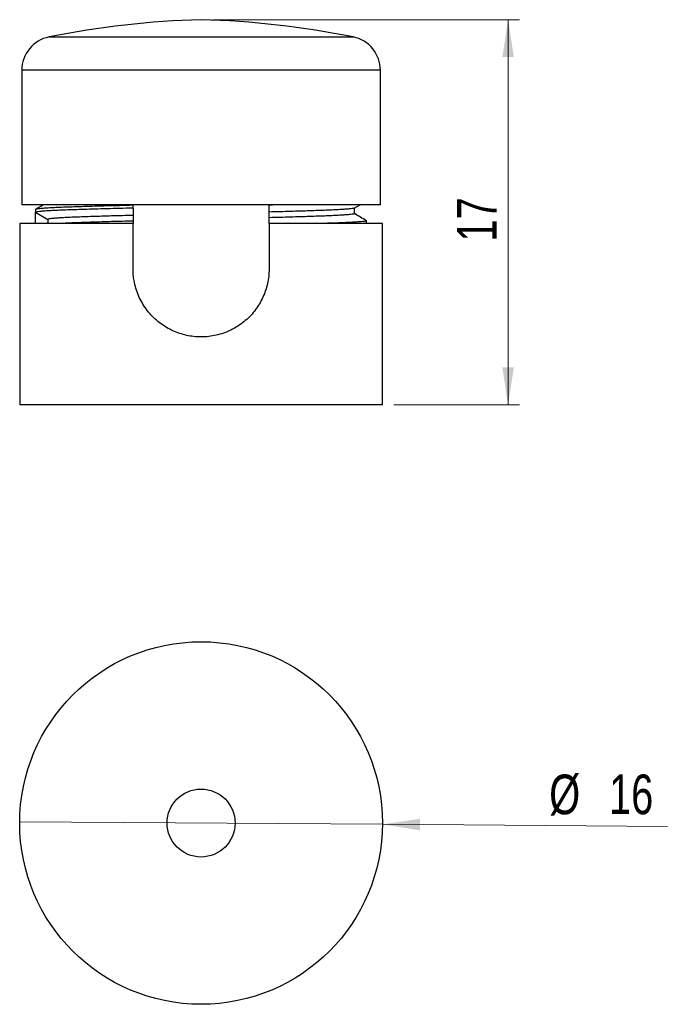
# Model space of a CAD drawing. Header units: millimetres. Extents: x 90.6 to 147.9, y 69.2 to 156.1.
import ezdxf

# ---------------------------------------------------------------- set-up
doc = ezdxf.new("R2010")
doc.units = ezdxf.units.MM
doc.styles.add('SLDTEXTSTYLE0', font='TXT', dxfattribs={"width": 0.75})
doc.dimstyles.new('SLDDIMSTYLE0', dxfattribs={"dimtxt": 3.5, "dimasz": 3.302, "dimexe": 0, "dimexo": 0.0625, "dimgap": 0.875, "dimtad": 1, "dimlfac": 0.5, "dimrnd": 1e-09, "dimzin": 12, "dimdsep": 46, "dimtxsty": 'SLDTEXTSTYLE0', "dimsah": 1, "dimcen": 0.09, "dimadec": 0, "dimazin": 3, "dimtfac": 1, "dimtofl": 0, "dimtmove": 0, "dimatfit": 3, "dimfxl": 0, "dimfrac": 2, "dimtolj": 1, "dimtzin": 12, "dimarcsym": 0})
doc.dimstyles.new('SLDDIMSTYLE1', dxfattribs={"dimtxt": 3.5, "dimasz": 3.302, "dimexe": 0, "dimexo": 0.0625, "dimgap": 0.875, "dimtad": 1, "dimlfac": 0.5, "dimrnd": 1e-09, "dimzin": 12, "dimdsep": 46, "dimtxsty": 'SLDTEXTSTYLE0', "dimblk1": 'NONE', "dimsah": 1, "dimcen": 0, "dimadec": 0, "dimazin": 3, "dimtfac": 1, "dimtmove": 0, "dimatfit": 3, "dimldrblk": 'NONE', "dimfxl": 0, "dimfrac": 2, "dimtolj": 1, "dimtzin": 12, "dimarcsym": 0})

# ---------------------------------------------------------------- blocks, each defined once
blk = doc.blocks.new('_D')
at = {"color": 7, "linetype": 'Continuous', "lineweight": 18}
for p, q in [((107.616, 156.118), (134.696, 156.118)), ((133.696, 156.118), (133.696, 122.118)), ((123.616, 122.118), (134.696, 122.118))]:
    blk.add_line(p, q, dxfattribs=at)
for points in [[(133.696, 156.118), (133.188, 152.816), (134.204, 152.816)], [(133.696, 122.118), (134.204, 125.42), (133.188, 125.42)]]:
    blk.add_solid(points, dxfattribs=at)
at = {"color": 7, "linetype": 'Continuous', "lineweight": 18, "insert": (129.185, 136.532), "char_height": 3.5, "attachment_point": 1, "rotation": 90, "style": 'SLDTEXTSTYLE0'}
blk.add_mtext('17', dxfattribs=at)
blk = doc.blocks.new('_D_1')
at = {"color": 7, "linetype": 'Continuous', "lineweight": 18}
for q in [(90.617, 85.326), (147.754, 84.921)]:
    blk.add_line((122.616, 85.099), q, dxfattribs=at)
blk.add_solid([(122.616, 85.099), (125.914, 84.568), (125.921, 85.584)], dxfattribs=at)
at = {"color": 7, "linetype": 'Continuous', "lineweight": 18, "char_height": 3.5, "attachment_point": 1, "rotation": 359.59365, "style": 'SLDTEXTSTYLE0'}
for s, insert in [('%%c', (137.336, 89.498)), ('16', (142.615, 89.514))]:
    blk.add_mtext(s, dxfattribs=dict(at, insert=insert))
blk = doc.blocks.new('_None')

msp = doc.modelspace()

# ---------------------------------------------------------------- linework, layer by layer
at = {"color": 1, "linetype": 'Continuous', "lineweight": 25}
for p, q in [((93.205, 154.593), (120.027, 154.593)), ((106.616, 151.653), (90.798, 151.653)), ((122.434, 151.653), (106.616, 151.653))]:
    msp.add_line(p, q, dxfattribs=at)
at = {"color": 7, "linetype": 'Continuous', "lineweight": 25}
for p, q in [((90.798, 151.653), (90.798, 139.791)), ((122.434, 139.791), (122.434, 151.653)), ((122.434, 139.791), (90.798, 139.791)), ((92.016, 139.368), (92.016, 139.118)), ((92.016, 139.118), (93.098, 138.493)), ((92.016, 138.118), (92.016, 139.118)), ((100.616, 139.791), (100.616, 139.733)), ((100.616, 139.483), (100.616, 139.733)), ((112.616, 139.791), (112.616, 139.753)), ((112.616, 138.64), (112.616, 139.14)), ((120.124, 139.481), (120.661, 139.791)), ((93.098, 138.493), (93.098, 138.118)), ((100.616, 138.846), (100.616, 138.346)), ((100.616, 138.346), (100.616, 138.119)), ((121.217, 138.118), (121.217, 138.368)), ((90.616, 138.118), (90.616, 122.118)), ((100.616, 138.118), (90.616, 138.118)), ((100.616, 134.118), (100.616, 138.118)), ((112.616, 138.118), (112.616, 134.118)), ((122.616, 138.118), (112.616, 138.118)), ((122.616, 122.118), (122.616, 138.118)), ((122.616, 122.118), (90.616, 122.118))]:
    msp.add_line(p, q, dxfattribs=at)
for radius in [16, 3]:
    msp.add_circle((106.616, 85.213), radius, dxfattribs=at)
for centre, radius, start, end in [((108.787, 77.266), 78.881, 91.57682, 101.39258), ((104.446, 77.266), 78.881, 78.60742, 88.42318), ((93.798, 151.653), 3, 101.39258, 180), ((119.434, 151.653), 3, 0, 78.60742)]:
    msp.add_arc(centre, radius, start, end, dxfattribs=at)
for points, knots in [([(100.616, 139.733), (100.215, 139.723), (99.414, 139.703), (98.29, 139.674), (97.242, 139.645), (96.288, 139.618), (95.422, 139.591), (94.643, 139.564), (93.95, 139.535), (93.352, 139.506), (92.861, 139.477), (92.48, 139.449), (92.212, 139.421), (92.046, 139.394), (92.026, 139.376), (92.016, 139.368)], [0, 0, 0, 0, 0.079845, 0.159244, 0.237876, 0.315438, 0.390748, 0.467076, 0.544145, 0.621661, 0.699319, 0.775433, 0.851101, 0.926043, 1, 1, 1, 1]), ([(100.616, 139.483), (100.215, 139.473), (99.414, 139.453), (98.29, 139.424), (97.242, 139.395), (96.288, 139.368), (95.422, 139.341), (94.643, 139.314), (93.95, 139.285), (93.352, 139.256), (92.861, 139.227), (92.48, 139.199), (92.212, 139.171), (92.046, 139.144), (92.026, 139.126), (92.016, 139.118)], [0, 0, 0, 0, 0.079845, 0.159244, 0.237876, 0.315438, 0.390748, 0.467076, 0.544145, 0.621661, 0.699319, 0.775433, 0.851101, 0.926043, 1, 1, 1, 1]), ([(92.739, 139.791), (92.682, 139.758), (92.444, 139.621), (92.206, 139.483), (92.025, 139.379)], [0, 0, 0, 0, 0.241777, 1, 1, 1, 1]), ([(100.616, 139.483), (100.616, 139.429), (100.616, 139.323), (100.616, 139.11), (100.616, 138.952), (100.616, 138.846)], [0, 0, 0, 0, 0.2499988, 0.4999976, 1, 1, 1, 1]), ([(114.145, 139.791), (114.033, 139.788), (113.547, 139.776), (113.021, 139.763), (112.616, 139.753)], [0, 0, 0, 0, 0.228856, 1, 1, 1, 1]), ([(112.616, 139.14), (112.616, 139.241), (112.616, 139.394), (112.616, 139.598), (112.616, 139.701), (112.616, 139.753)], [0, 0, 0, 0, 0.499995, 0.749997, 1, 1, 1, 1]), ([(120.111, 139.481), (120.105, 139.476), (120.087, 139.462), (119.944, 139.439), (119.689, 139.41), (119.325, 139.381), (118.864, 139.352), (118.311, 139.324), (117.677, 139.296), (116.966, 139.269), (116.201, 139.243), (115.386, 139.218), (114.522, 139.193), (113.601, 139.166), (112.945, 139.149), (112.616, 139.14)], [0, 0, 0, 0, 0.044015, 0.125728, 0.208235, 0.29122, 0.374358, 0.455843, 0.536849, 0.61708, 0.696254, 0.770996, 0.846693, 0.92311, 1, 1, 1, 1]), ([(120.134, 138.993), (120.134, 139.076), (120.134, 139.243), (120.134, 139.409), (120.134, 139.493)], [0, 0, 0, 0, 0.500101, 1, 1, 1, 1]), ([(100.616, 138.846), (100.287, 138.837), (99.632, 138.819), (98.71, 138.793), (97.847, 138.767), (97.026, 138.742), (96.252, 138.716), (95.531, 138.689), (94.889, 138.66), (94.335, 138.631), (93.881, 138.602), (93.528, 138.574), (93.28, 138.546), (93.126, 138.519), (93.108, 138.501), (93.098, 138.493)], [0, 0, 0, 0, 0.074174, 0.147893, 0.220917, 0.293019, 0.370795, 0.449623, 0.529216, 0.60927, 0.689472, 0.768079, 0.846225, 0.923622, 1, 1, 1, 1]), ([(100.616, 138.346), (100.287, 138.337), (99.632, 138.319), (98.71, 138.293), (97.847, 138.267), (97.026, 138.242), (96.252, 138.216), (95.53, 138.189), (94.892, 138.16), (94.424, 138.136), (94.208, 138.122), (94.139, 138.118)], [0, 0, 0, 0, 0.11473, 0.228756, 0.341707, 0.453232, 0.573534, 0.695462, 0.818573, 0.942399, 1, 1, 1, 1]), ([(120.134, 138.993), (120.125, 138.984), (120.105, 138.966), (119.945, 138.939), (119.688, 138.91), (119.325, 138.881), (118.864, 138.852), (118.311, 138.824), (117.677, 138.796), (116.966, 138.769), (116.201, 138.743), (115.386, 138.718), (114.522, 138.693), (113.601, 138.666), (112.945, 138.649), (112.616, 138.64)], [0, 0, 0, 0, 0.077776, 0.156604, 0.236197, 0.316251, 0.396453, 0.47506, 0.553206, 0.630603, 0.706981, 0.779083, 0.852107, 0.925826, 1, 1, 1, 1]), ([(112.616, 138.119), (112.616, 138.133), (112.616, 138.201), (112.616, 138.375), (112.616, 138.534), (112.616, 138.64)], [0, 0, 0, 0, 0.083727, 0.389149, 1, 1, 1, 1]), ([(121.194, 138.379), (121.204, 138.375), (121.236, 138.363), (121.176, 138.341), (121.015, 138.314), (120.735, 138.285), (120.343, 138.256), (119.844, 138.227), (119.248, 138.199), (118.562, 138.171), (117.799, 138.144), (117.225, 138.126), (116.94, 138.118)], [0, 0, 0, 0, 0.044228, 0.149374, 0.255942, 0.363544, 0.47177, 0.580195, 0.686464, 0.79211, 0.896743, 1, 1, 1, 1]), ([(121.207, 138.379), (121.027, 138.483), (120.669, 138.69), (120.311, 138.896), (120.134, 138.999)], [0, 0, 0, 0, 0.505064, 1, 1, 1, 1]), ([(112.616, 134.118), (112.609, 133.902), (112.595, 133.47), (112.487, 132.831), (112.317, 132.209), (112.08, 131.612), (111.783, 131.047), (111.425, 130.509), (111.003, 130.008), (110.523, 129.549), (109.989, 129.14), (109.403, 128.79), (108.771, 128.505), (108.118, 128.295), (107.453, 128.165), (106.786, 128.108), (106.127, 128.126), (105.487, 128.214), (104.872, 128.366), (104.275, 128.581), (103.704, 128.86), (103.165, 129.197), (102.655, 129.595), (102.184, 130.056), (101.759, 130.575), (101.39, 131.143), (101.086, 131.757), (100.851, 132.41), (100.706, 133.029), (100.629, 133.601), (100.621, 133.945), (100.616, 134.118)], [0, 0, 0, 0, 0.034012, 0.06814, 0.102159, 0.136096, 0.170136, 0.204083, 0.239568, 0.275159, 0.310642, 0.347335, 0.384149, 0.420829, 0.455922, 0.491137, 0.526227, 0.559576, 0.593033, 0.62639, 0.660234, 0.694177, 0.728028, 0.763867, 0.799814, 0.835648, 0.872279, 0.909034, 0.945649, 0.972825, 1, 1, 1, 1])]:
    msp.add_open_spline(points, degree=3, knots=knots, dxfattribs=at)

# ---------------------------------------------------------------- dimensions: what is measured, and where the dimension line sits
at = {"color": 7, "linetype": 'Continuous', "lineweight": 18}
dim = msp.add_linear_dim(base=(133.696, 122.118), p1=(106.616, 156.118), p2=(122.616, 122.118), angle=90, dimstyle='SLDDIMSTYLE0', dxfattribs=at)
dim.commit()
dim.dimension.update_dxf_attribs({"geometry": '_D', "text_midpoint": (133.696, 139.118), "dimtype": 160})
dim = msp.add_diameter_dim_2p(p1=(90.617, 85.326), p2=(122.616, 85.099), dimstyle='SLDDIMSTYLE1', dxfattribs=at)
dim.commit()
dim.dimension.update_dxf_attribs({"geometry": '_D_1', "text_midpoint": (142.638, 84.957), "dimtype": 163})

doc.saveas('drawing.dxf')
